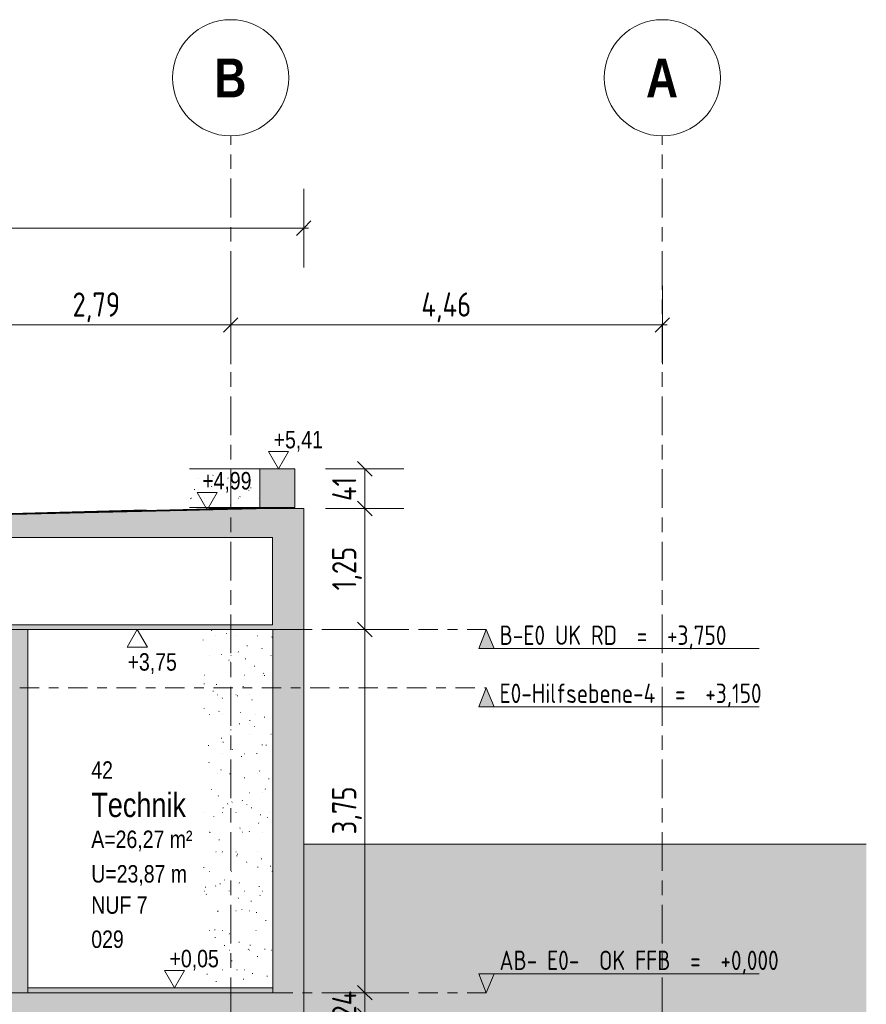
# Model space of a CAD drawing. Header units: metres. Extents: x -28 to 176, y -14 to 869.
# Tile 59 of 60: x 92 to 101, y -3 to 7. Entities that reach past the tile are written whole.
import ezdxf

# ---------------------------------------------------------------- set-up
doc = ezdxf.new("R2010")
doc.units = ezdxf.units.M
doc.linetypes.add('_Ebene_', pattern=[0.4, 0.2, -0.1, 0, -0.1])
doc.linetypes.add('_Rasterlinie_', pattern=[0.75, 0.4, -0.1, 0.15, -0.1])
for name, color, linetype, lineweight in [('A_Bem', 7, 'Continuous', 5), ('A_Bem-100', 7, 'Continuous', 5), ('A_Ebenen', 130, 'Continuous', 5), ('A_Geschossdecken', 7, 'Continuous', 5), ('A_Geschossdecken_Oberflächenschraffur', 7, 'Continuous', 5), ('A_Geschossdecken_Schraffur', 7, 'Continuous', 5), ('A_Hoehenkoten', 124, 'Continuous', 5), ('A_Linien_Feine Linien', 7, 'Continuous', 5), ('A_Raster', 128, 'Continuous', 5), ('A_Raum-Txt', 16, 'Continuous', 5), ('A_Wand', 244, 'Continuous', 5), ('A_Wand_Schraff', 1, 'Continuous', 5), ('A_Wände_Oberflächenschraffur', 244, 'Continuous', 5)]:
    doc.layers.add(name, color=color, linetype=linetype, lineweight=lineweight)
doc.styles.add('Arial', font='arial.ttf', dxfattribs={"width": 0.8, "height": 0.18})
doc.styles.add('Arial Narrow_B', font='txt', dxfattribs={"height": 0.4})
doc.styles.add('Arial_B', font='txt', dxfattribs={"width": 0.8, "height": 0.25})
doc.styles.add('ISOCPEUR', font='isocpeur.ttf', dxfattribs={"width": 0.8, "height": 0.2})
doc.styles.add('ISOCPEUR_1', font='isocpeur.ttf', dxfattribs={"width": 0.8, "height": 0.25})
doc.dimstyles.new('BLB-Standard_2_5_Aussen', dxfattribs={"dimscale": 0.3048, "dimtxt": 0.248995, "dimasz": 0.492126, "dimexe": 1.32874, "dimexo": 0.0625, "dimgap": 0.032808, "dimtad": 1, "dimrnd": 0.001, "dimzin": 0, "dimdsep": 46, "dimtxsty": 'ISOCPEUR_1', "dimblk1": 'OBLIQUE', "dimblk2": 'OBLIQUE', "dimsah": 1, "dimcen": 0.09, "dimdle": 0.164042, "dimazin": 0, "dimtfac": 1, "dimtdec": 4, "dimtix": 1, "dimtmove": 0, "dimatfit": 3, "dimfxl": 1.32874, "dimfxlon": 1, "dimtvp": 1, "dimtolj": 1, "dimtzin": 0, "dimarcsym": 2})
doc.dimstyles.new('BLB-Standard_2_5_Aussen_1', dxfattribs={"dimscale": 0.3048, "dimtxt": 0.248995, "dimasz": 0.492126, "dimexe": 1.32874, "dimexo": 0.0625, "dimgap": 0.032808, "dimtad": 1, "dimdec": 1, "dimlfac": 100, "dimrnd": 0.1, "dimdsep": 46, "dimtxsty": 'ISOCPEUR_1', "dimblk1": 'OBLIQUE', "dimblk2": 'OBLIQUE', "dimsah": 1, "dimcen": 0.09, "dimdle": 0.164042, "dimazin": 0, "dimtfac": 1, "dimtdec": 4, "dimtix": 1, "dimtmove": 0, "dimatfit": 3, "dimfxl": 1.32874, "dimfxlon": 1, "dimtvp": 1, "dimtolj": 1, "dimtzin": 0, "dimarcsym": 2})

# ---------------------------------------------------------------- blocks, each defined once
blk = doc.blocks.new('Ebene - Rohbau-1046864-D')
at = {"layer": 'A_Ebenen'}
blk.add_hatch(color=256, dxfattribs=at).paths.add_polyline_path([(24.913, -2.599), (24.833, -2.795), (24.754, -2.599)], flags=0)
at = {"layer": 'A_Ebenen', "color": 170, "lineweight": 9}
for p, q in [((24.754, -2.599), (24.833, -2.795)), ((24.754, -2.599), (27.654, -2.599)), ((24.833, -2.795), (24.913, -2.599))]:
    blk.add_line(p, q, dxfattribs=at)
at = {"layer": 'A_Ebenen', "color": 251, "lineweight": 9}
for p, q in [((24.913, -2.599), (24.754, -2.599)), ((24.754, -2.599), (24.833, -2.795)), ((24.833, -2.795), (24.913, -2.599))]:
    blk.add_line(p, q, dxfattribs=at)
blk = doc.blocks.new('Ebene - Rohbau-1168218-D')
at = {"layer": 'A_Ebenen'}
blk.add_hatch(color=256, dxfattribs=at).paths.add_polyline_path([(24.913, 0.758), (24.754, 0.758), (24.833, 0.955)], flags=0)
at = {"layer": 'A_Ebenen', "color": 251, "lineweight": 9}
for p, q in [((24.833, 0.955), (24.754, 0.758)), ((24.913, 0.758), (24.833, 0.955)), ((24.754, 0.758), (24.913, 0.758))]:
    blk.add_line(p, q, dxfattribs=at)
at = {"layer": 'A_Ebenen', "color": 170, "lineweight": 9}
blk.add_line((24.754, 0.758), (27.654, 0.758), dxfattribs=at)
blk = doc.blocks.new('Höhenkoten - leer-6237472-D')
at = {"layer": 'A_Hoehenkoten'}
for p, q in [((-13.609, -9.185), (-13.817, -9.185)), ((-13.713, -9.365), (-13.817, -9.185)), ((-13.713, -9.365), (-13.609, -9.185))]:
    blk.add_line(p, q, dxfattribs=at)
blk = doc.blocks.new('DIMBLOCK112-D')
at = {"layer": 'A_Bem-100', "lineweight": 9}
for p, q in [((95.789, -2.795), (95.714, -2.72)), ((95.789, -2.795), (95.864, -2.87)), ((95.789, -3.035), (95.714, -2.96)), ((95.789, -3.035), (95.864, -3.11))]:
    blk.add_line(p, q, dxfattribs=at)
at = {"layer": 'A_Bem-100'}
for p, q in [((95.384, -2.795), (96.194, -2.795)), ((95.789, -2.795), (95.384, -2.795)), ((95.789, -3.035), (95.789, -2.795)), ((95.384, -3.035), (96.194, -3.035)), ((95.789, -3.035), (95.384, -3.035))]:
    blk.add_line(p, q, dxfattribs=at)
at = {"layer": 'A_Bem-100', "color": 0, "insert": (95.452, -3.062), "char_height": 0.25, "width": 0.35255, "attachment_point": 1, "rotation": 90, "line_spacing_factor": 1.149209, "style": 'ISOCPEUR_1'}
blk.add_mtext('24', dxfattribs=at)
blk = doc.blocks.new('_Oblique')
at = {"color": 0, "linetype": 'ByBlock', "lineweight": -2}
blk.add_line((-0.5, -0.5), (0.5, 0.5), dxfattribs=at)
blk = doc.blocks.new('DIMBLOCK113-D')
at = {"layer": 'A_Bem-100', "lineweight": 9}
for p, q in [((95.789, 0.955), (95.714, 1.03)), ((95.789, 0.955), (95.864, 0.88)), ((95.789, -2.795), (95.714, -2.72)), ((95.789, -2.795), (95.864, -2.87))]:
    blk.add_line(p, q, dxfattribs=at)
at = {"layer": 'A_Bem-100'}
for p, q in [((95.384, 0.955), (96.194, 0.955)), ((95.789, 0.955), (95.384, 0.955)), ((95.789, -2.795), (95.789, 0.955)), ((95.384, -2.795), (96.194, -2.795)), ((95.789, -2.795), (95.384, -2.795))]:
    blk.add_line(p, q, dxfattribs=at)
at = {"layer": 'A_Bem-100', "color": 0, "insert": (95.452, -1.16), "char_height": 0.25, "width": 0.57664, "attachment_point": 1, "rotation": 90, "line_spacing_factor": 1.149209, "style": 'ISOCPEUR_1'}
blk.add_mtext('3,75', dxfattribs=at)
blk = doc.blocks.new('DIMBLOCK114-D')
at = {"layer": 'A_Bem-100', "lineweight": 9}
for p, q in [((95.789, 2.205), (95.714, 2.28)), ((95.789, 2.205), (95.864, 2.13)), ((95.789, 0.955), (95.714, 1.03)), ((95.789, 0.955), (95.864, 0.88))]:
    blk.add_line(p, q, dxfattribs=at)
at = {"layer": 'A_Bem-100'}
for p, q in [((95.384, 2.205), (96.194, 2.205)), ((95.789, 2.205), (95.384, 2.205)), ((95.789, 0.955), (95.789, 2.205)), ((95.384, 0.955), (96.194, 0.955)), ((95.789, 0.955), (95.384, 0.955))]:
    blk.add_line(p, q, dxfattribs=at)
at = {"layer": 'A_Bem-100', "color": 0, "insert": (95.452, 1.36), "char_height": 0.25, "width": 0.52883, "attachment_point": 1, "rotation": 90, "line_spacing_factor": 1.149209, "style": 'ISOCPEUR_1'}
blk.add_mtext('1,25', dxfattribs=at)
blk = doc.blocks.new('DIMBLOCK115-D')
at = {"layer": 'A_Bem-100', "lineweight": 9}
for p, q in [((95.789, 2.615), (95.714, 2.69)), ((95.789, 2.615), (95.864, 2.54)), ((95.789, 2.205), (95.714, 2.28)), ((95.789, 2.205), (95.864, 2.13))]:
    blk.add_line(p, q, dxfattribs=at)
at = {"layer": 'A_Bem-100'}
for p, q in [((95.384, 2.615), (96.194, 2.615)), ((95.789, 2.615), (95.384, 2.615)), ((95.789, 2.205), (95.789, 2.615)), ((95.384, 2.205), (96.194, 2.205)), ((95.789, 2.205), (95.384, 2.205))]:
    blk.add_line(p, q, dxfattribs=at)
at = {"layer": 'A_Bem-100', "color": 0, "insert": (95.452, 2.283), "char_height": 0.25, "width": 0.30475, "attachment_point": 1, "rotation": 90, "line_spacing_factor": 1.149209, "style": 'ISOCPEUR_1'}
blk.add_mtext('41', dxfattribs=at)
blk = doc.blocks.new('Raster - Raster-989695-D')
at = {"layer": 'A_Raster', "lineweight": 9}
blk.add_circle((-19.983, 6.654), 0.6, dxfattribs=at)
blk = doc.blocks.new('DIMBLOCK139-D')
at = {"layer": 'A_Bem-100'}
for p, q in [((91.614, 4.506), (91.614, 3.696)), ((91.614, 4.101), (91.614, 4.506)), ((94.404, 4.506), (94.404, 3.696)), ((94.404, 4.101), (94.404, 4.506)), ((91.614, 4.101), (94.404, 4.101))]:
    blk.add_line(p, q, dxfattribs=at)
at = {"layer": 'A_Bem-100', "lineweight": 9}
for p, q in [((91.614, 4.101), (91.689, 4.176)), ((94.404, 4.101), (94.479, 4.176)), ((91.614, 4.101), (91.539, 4.026)), ((94.404, 4.101), (94.329, 4.026))]:
    blk.add_line(p, q, dxfattribs=at)
at = {"layer": 'A_Bem-100', "color": 0, "insert": (92.769, 4.437), "char_height": 0.25, "width": 0.57664, "attachment_point": 1, "line_spacing_factor": 1.149209, "style": 'ISOCPEUR_1'}
blk.add_mtext('2,79', dxfattribs=at)
blk = doc.blocks.new('DIMBLOCK140-D')
at = {"layer": 'A_Bem-100'}
for p, q in [((94.404, 4.506), (94.404, 3.696)), ((94.404, 4.101), (94.404, 4.506)), ((98.864, 4.506), (98.864, 3.696)), ((98.864, 4.101), (98.864, 4.506)), ((94.404, 4.101), (98.914, 4.101))]:
    blk.add_line(p, q, dxfattribs=at)
at = {"layer": 'A_Bem-100', "lineweight": 9}
for p, q in [((94.404, 4.101), (94.479, 4.176)), ((98.864, 4.101), (98.939, 4.176)), ((94.404, 4.101), (94.329, 4.026)), ((98.864, 4.101), (98.789, 4.026))]:
    blk.add_line(p, q, dxfattribs=at)
at = {"layer": 'A_Bem-100', "color": 0, "insert": (96.374, 4.437), "char_height": 0.25, "width": 0.62444, "attachment_point": 1, "line_spacing_factor": 1.149209, "style": 'ISOCPEUR_1'}
blk.add_mtext('4,46', dxfattribs=at)
blk = doc.blocks.new('DIMBLOCK141-D')
at = {"layer": 'A_Bem-100'}
for p, q in [((47.796, 4.696), (47.796, 5.506)), ((95.158, 4.696), (95.158, 5.506)), ((47.746, 5.101), (95.208, 5.101)), ((47.796, 5.101), (47.796, 4.696)), ((95.158, 5.101), (95.158, 4.696))]:
    blk.add_line(p, q, dxfattribs=at)
at = {"layer": 'A_Bem-100', "lineweight": 9}
for p, q in [((47.796, 5.101), (47.721, 5.026)), ((47.796, 5.101), (47.871, 5.176)), ((95.158, 5.101), (95.083, 5.026)), ((95.158, 5.101), (95.233, 5.176))]:
    blk.add_line(p, q, dxfattribs=at)
at = {"layer": 'A_Bem-100', "color": 0, "insert": (71.114, 5.437), "char_height": 0.25, "width": 0.87242, "attachment_point": 1, "line_spacing_factor": 1.149209, "style": 'ISOCPEUR_1'}
blk.add_mtext('47,36\\A2\\H0.5x;\\S3^  ;\\H2x;', dxfattribs=at)

msp = doc.modelspace()

# ---------------------------------------------------------------- hatches: boundary and pattern name
at = {"layer": 'A_Geschossdecken', "lineweight": 9}
msp.add_hatch(color=254, dxfattribs=at).paths.add_polyline_path([(100.9718, -9.369), (100.9718, -1.2603), (95.1584, -1.2603), (95.1584, -9.369), (95.5303, -9.369)], flags=0)
at = {"layer": 'A_Geschossdecken_Oberflächenschraffur'}
h = msp.add_hatch(dxfattribs=at)
h.set_pattern_fill('FP_87', color=9, style=0, pattern_type=2)
h.set_pattern_definition([(1.427, (91.601176, 2.137), (-0.189065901, 0.0002917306), [])])
h.paths.add_polyline_path([(84.672, 1.9754), (89.9405, 2.0946), (89.9399, 2.1089), (86.6288, 2.034), (86.6289, 2.0229), (86.5761, 2.0205), (86.4062, 2.0154), (86.0659, 2.0075), (85.8148, 2.0035), (85.782, 2.0044), (85.782, 2.0089), (84.6881, 1.9759)], flags=0)
h.paths.add_polyline_path([(90.8403, 2.115), (94.815, 2.2049), (94.1807, 2.2049), (90.8401, 2.1293), (90.8402, 2.1206)], flags=0)
at = {"layer": 'A_Geschossdecken_Schraffur', "lineweight": 9}
h = msp.add_hatch(color=253, dxfattribs=at)
h.paths.add_polyline_path([(83.1819, 0.9549), (86.1025, 0.9549), (86.1184, 1.0049), (82.5483, 1.0049), (82.5599, 0.9549)], flags=0)
h.paths.add_polyline_path([(81.3093, 0.9549), (81.5122, 0.9549), (81.5221, 1.0049), (78.9176, 1.0049), (78.9184, 0.9549), (80.373, 0.9549)], flags=0)
h.paths.add_polyline_path([(95.1584, 0.9549), (95.1584, 2.2049), (94.815, 2.2049), (90.8403, 2.115), (90.8437, 1.9049), (94.8355, 1.9049), (94.8355, 1.0049), (90.8584, 1.0049), (90.8593, 0.9549), (94.8355, 0.9549)], flags=0)
h.paths.add_polyline_path([(47.7085, 0.9549), (49.5198, 0.9549), (49.52, 1.0049), (47.7085, 1.0049)], flags=0)
h.paths.add_polyline_path([(58.581, 0.9549), (61.4958, 0.9549), (61.4958, 1.0049), (58.5702, 1.0049)], flags=0)
h.paths.add_polyline_path([(54.0169, 0.9549), (54.0231, 1.0049), (52.5312, 1.0049), (52.5384, 0.9549), (53.2201, 0.9549)], flags=0)
h.paths.add_polyline_path([(56.9653, 0.9549), (57.5578, 0.9549), (57.5687, 1.0049), (56.419, 1.0049), (56.426, 0.9549)], flags=0)
h.paths.add_polyline_path([(54.4786, 0.9549), (56.0165, 0.9549), (56.0235, 1.0049), (54.4723, 1.0049)], flags=0)
h.paths.add_polyline_path([(89.7361, 0.9549), (89.9591, 0.9549), (89.9583, 1.0049), (86.3268, 1.0049), (86.3366, 0.9778), (86.3443, 0.9549), (87.8635, 0.9549)], flags=0)
h.paths.add_polyline_path([(77.5183, 0.9549), (77.5174, 1.0049), (74.9026, 1.0049), (74.9034, 0.9549), (76.6278, 0.9549)], flags=0)
h.paths.add_polyline_path([(73.5032, 0.9549), (73.5024, 1.0049), (70.892, 1.0049), (70.892, 0.9549), (72.8826, 0.9549)], flags=0)
h.paths.add_polyline_path([(69.492, 0.9549), (69.492, 1.0049), (66.8971, 1.0049), (66.8971, 0.9549), (69.1373, 0.9549)], flags=0)
h.paths.add_polyline_path([(51.3475, 0.9549), (52.0306, 0.9549), (52.0382, 1.0049), (50.42, 1.0049), (50.4198, 0.9549)], flags=0)
h.paths.add_polyline_path([(62.8958, 0.9549), (65.4971, 0.9549), (65.4971, 1.0049), (62.8958, 1.0049)], flags=0)
h.paths.add_polyline_path([(82.4256, 1.9049), (89.9436, 1.9049), (89.9405, 2.0946), (84.4305, 1.9701), (82.4389, 1.9674), (82.4389, 1.9667), (82.3581, 1.9653), (82.3593, 1.9049), (82.4093, 1.9049)], flags=0)
h.paths.add_polyline_path([(52.3281, 1.9049), (54.1565, 1.9049), (54.1564, 1.9281), (52.3165, 1.9349), (52.3271, 1.9082)], flags=0)
h.paths.add_polyline_path([(81.678, 1.9049), (81.6775, 1.9542), (81.5966, 1.9529), (81.5964, 1.9673), (78.9019, 1.9647), (78.9029, 1.9049), (81.6465, 1.9049)], flags=0)
h.paths.add_polyline_path([(52.0497, 1.9049), (52.2484, 1.9049), (52.2523, 1.9154), (52.2603, 1.9349), (51.2305, 1.9349), (51.2305, 1.9394), (50.4236, 1.9426), (50.4235, 1.9049), (51.8156, 1.9049)], flags=0)
h.paths.add_polyline_path([(77.0959, 1.9049), (77.5027, 1.9049), (77.5018, 1.9634), (74.887, 1.9608), (74.8879, 1.9049), (76.6278, 1.9049)], flags=0)
h.paths.add_polyline_path([(54.339, 1.9049), (57.7363, 1.9049), (57.7364, 1.9289), (57.6541, 1.9289), (57.6541, 1.9455), (57.3837, 1.9455), (56.4972, 1.9374), (54.7416, 1.9258), (54.3381, 1.9274), (54.3385, 1.9154)], flags=0)
h.paths.add_polyline_path([(73.3507, 1.9049), (73.4877, 1.9049), (73.4868, 1.9595), (70.8914, 1.9569), (70.8914, 1.9049), (73.3459, 1.9049)], flags=0)
h.paths.add_polyline_path([(69.1373, 1.9049), (69.4914, 1.9049), (69.4914, 1.9556), (66.8965, 1.953), (66.8965, 1.9049), (67.2647, 1.9049)], flags=0)
h.paths.add_polyline_path([(65.3921, 1.9049), (65.4965, 1.9049), (65.4965, 1.9517), (62.8952, 1.9492), (62.8953, 1.9049), (65.3744, 1.9049)], flags=0)
h.paths.add_polyline_path([(47.8642, 1.9049), (49.5235, 1.9049), (49.5236, 1.946), (47.7085, 1.9528), (47.7085, 1.9049), (47.7772, 1.9049)], flags=0)
h.paths.add_polyline_path([(61.1787, 1.9049), (61.4953, 1.9049), (61.4952, 1.9478), (58.4847, 1.9455), (58.4848, 1.9289), (58.4025, 1.9289), (58.4025, 1.9049), (60.7105, 1.9049)], flags=0)
for points in [[(93.4813, -2.7951), (94.8395, -2.7951), (94.8395, -2.7451), (92.3076, -2.7451), (92.3076, -2.7951)], [(82.6391, -3.0351), (94.9564, -3.0351), (94.9564, -2.7951), (82.6391, -2.7951)]]:
    msp.add_hatch(color=253, dxfattribs=at).paths.add_polyline_path(points, flags=0)
at = {"layer": 'A_Wand_Schraff', "lineweight": 9}
for points in [[(94.7043, 2.2149), (95.0661, 2.2149), (95.0661, 2.6149), (94.7043, 2.6149)], [(92.1276, -2.7951), (92.3076, -2.7951), (92.3076, 0.9549), (92.1276, 0.9549), (92.1276, 0.4502)], [(94.9564, -3.0351), (95.1584, -3.0351), (95.1584, 0.9549), (94.8395, 0.9549), (94.8395, -2.7951), (94.9564, -2.7951)]]:
    msp.add_hatch(color=253, dxfattribs=at).paths.add_polyline_path(points, flags=0)
at = {"layer": 'A_Wände_Oberflächenschraffur'}
h = msp.add_hatch(dxfattribs=at)
h.set_pattern_fill('FP_92', style=0, pattern_type=2)
h.set_pattern_definition([(0, (91.30218, 18.958), (0.278, 0.203), [0.002, -0.206, 0.002, -0.206, -1.112]), (0, (91.30218, 18.958), (0.278, 0.203), [-0.417, 0.002, -0.415, 0.002, -0.206, -0.486]), (0, (91.30218, 18.958), (0.278, 0.203), [-1.042, 0.002, -0.137, 0.002, -0.345]), (101.17, (91.406176, 19.06), (-0.1993538, 0.60178074), [0.006, -0.532, 0.006, -0.532, -2.87]), (101.17, (91.406176, 19.06), (-0.1993538, 0.60178074), [-1.076, 0.006, -1.07, 0.006, -0.532, -1.256]), (101.17, (91.406176, 19.06), (-0.1993538, 0.60178074), [-2.691, 0.006, -0.353, 0.006, -0.891]), (258.83, (91.441176, 19.466), (-0.0786354, -0.80603565), [0.006, -0.532, 0.006, -0.532, -2.87]), (258.83, (91.441176, 19.466), (-0.0786354, -0.80603565), [-1.076, 0.006, -1.07, 0.006, -0.532, -1.256]), (258.83, (91.441176, 19.466), (-0.0786354, -0.80603565), [-2.691, 0.006, -0.353, 0.006, -0.891])])
edge = h.paths.add_edge_path(flags=0)
edge.add_line((93.9763, 2.2149), (94.7043, 2.2149))
edge.add_line((94.7043, 2.2149), (94.7043, 2.6149))
edge.add_line((94.7043, 2.6149), (93.9763, 2.6149))
h = msp.add_hatch(dxfattribs=at)
h.set_pattern_fill('FP_68', style=0, pattern_type=2)
h.set_pattern_definition([(0, (92.30718, 18.958), (0.001, 0.203), [0, -0.001, 0, -0.001, -0.006]), (0, (92.30718, 18.958), (0.001, 0.203), [-0.002, 0, -0.002, 0, -0.001, -0.003]), (0, (92.30718, 18.958), (0.001, 0.203), [-0.005, 0, -0.001, 0, -0.002]), (90.05799999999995, (92.30817582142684, 19.06), (-0.0006093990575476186, 0.6019996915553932), [0.006, -0.522, 0.006, -0.522, -2.816]), (90.05799999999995, (92.30817582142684, 19.06), (-0.0006093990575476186, 0.6019996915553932), [-1.056, 0.006, -1.05, 0.006, -0.522, -1.232]), (90.05799999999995, (92.30817582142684, 19.06), (-0.0006093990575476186, 0.6019996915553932), [-2.64, 0.006, -0.346, 0.006, -0.8740000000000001]), (269.942, (92.30817582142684, 19.466), (-0.0008159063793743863, -0.8059995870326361), [0.006, -0.522, 0.006, -0.522, -2.816]), (269.942, (92.30817582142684, 19.466), (-0.0008159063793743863, -0.8059995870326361), [-1.056, 0.006, -1.05, 0.006, -0.522, -1.232]), (269.942, (92.30817582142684, 19.466), (-0.0008159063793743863, -0.8059995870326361), [-2.64, 0.006, -0.346, 0.006, -0.8740000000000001])])
h.paths.add_polyline_path([(92.3077, -2.7451), (92.3111, -2.7451), (92.3111, 0.9549), (92.3076, 0.9549), (92.3077, -2.7451)], flags=0)
h = msp.add_hatch(dxfattribs=at)
h.set_pattern_fill('FP_67', style=0, pattern_type=2)
h.set_pattern_definition([(0, (91.49018, 18.958), (0.275, 0.203), [0.002, -0.204, 0.002, -0.204, -1.101]), (0, (91.49018, 18.958), (0.275, 0.203), [-0.413, 0.002, -0.411, 0.002, -0.204, -0.482]), (0, (91.49018, 18.958), (0.275, 0.203), [-1.032, 0.002, -0.135, 0.002, -0.342]), (101.06, (91.593176, 19.06), (-0.19721667, 0.6023542), [0.006, -0.532, 0.006, -0.532, -2.869]), (101.06, (91.593176, 19.06), (-0.19721667, 0.6023542), [-1.076, 0.006, -1.07, 0.006, -0.532, -1.255]), (101.06, (91.593176, 19.06), (-0.19721667, 0.6023542), [-2.69, 0.006, -0.353, 0.006, -0.891]), (258.94, (91.628176, 19.466), (-0.0780692, -0.8059933), [0.006, -0.532, 0.006, -0.532, -2.869]), (258.94, (91.628176, 19.466), (-0.0780692, -0.8059933), [-1.076, 0.006, -1.07, 0.006, -0.532, -1.255]), (258.94, (91.628176, 19.466), (-0.0780692, -0.8059933), [-2.69, 0.006, -0.353, 0.006, -0.891])])
h.paths.add_polyline_path([(94.8152, -2.7451), (94.8395, -2.7451), (94.8395, 0.9549), (94.1199, 0.9549), (94.1199, -2.7451), (94.26, -2.7451)], flags=0)

# ---------------------------------------------------------------- linework, layer by layer
at = {"layer": 'A_Ebenen', "color": 170, "linetype": '_Ebene_', "lineweight": 9}
for p, q in [((97.0457, 0.9549), (45.2253, 0.9549)), ((45.2253, 0.3549), (97.0457, 0.3549)), ((97.0457, -2.7951), (45.2253, -2.7951)), ((97.0457, -2.7951), (45.2253, -2.7951))]:
    msp.add_line(p, q, dxfattribs=at)
at = {"layer": 'A_Geschossdecken', "color": 250, "lineweight": 9}
for p, q in [((94.815, 2.2049), (90.8403, 2.115)), ((95.1584, 2.2049), (94.1807, 2.2049)), ((95.1584, 0.9549), (95.1584, 2.2049)), ((86.3443, 0.9549), (95.1584, 0.9549)), ((94.8395, -2.7451), (92.3076, -2.7451)), ((92.3076, -2.7451), (92.3076, -2.7951)), ((94.8395, -2.7951), (94.8395, -2.7451)), ((94.8395, -2.7951), (92.1276, -2.7951))]:
    msp.add_line(p, q, dxfattribs=at)
at = {"layer": 'A_Geschossdecken', "color": 253, "lineweight": 9}
for p, q in [((100.9718, -1.2603), (95.1584, -1.2603)), ((95.1584, -1.2603), (95.1584, -9.369))]:
    msp.add_line(p, q, dxfattribs=at)
at = {"layer": 'A_Linien_Feine Linien'}
for p, q in [((94.8355, 1.9049), (47.6896, 1.9049)), ((94.8355, 1.0049), (94.8355, 1.9049)), ((47.6896, 1.0049), (94.8355, 1.0049))]:
    msp.add_line(p, q, dxfattribs=at)
at = {"layer": 'A_Raster', "linetype": '_Rasterlinie_', "lineweight": 9}
for p, q in [((94.4038, -12.7877), (94.4038, 6.0538)), ((98.8638, -12.7877), (98.8638, 6.0538))]:
    msp.add_line(p, q, dxfattribs=at)
at = {"layer": 'A_Wand', "color": 250, "lineweight": 9}
for p, q in [((95.0661, 2.6149), (93.9763, 2.6149)), ((94.7043, 2.6149), (94.7043, 2.2149)), ((95.0661, 2.2149), (95.0661, 2.6149)), ((93.9763, 2.2149), (95.0661, 2.2149)), ((92.3076, -2.7451), (92.3076, 0.9549)), ((94.8395, 0.9549), (94.8395, -2.7451)), ((95.1584, -9.3651), (95.1584, 0.9549))]:
    msp.add_line(p, q, dxfattribs=at)

# ---------------------------------------------------------------- block references
at = {"layer": 'A_Ebenen', "color": 251, "lineweight": 9}
for name, p in [('Ebene - Rohbau-1168218-D', (72.2122, 0)), ('Ebene - Rohbau-1168218-D', (72.2122, -0.6)), ('Ebene - Rohbau-1046864-D', (72.2122, 0))]:
    msp.add_blockref(name, p, dxfattribs=at)
at = {"layer": 'A_Hoehenkoten'}
for p in [(108.611, 11.98), (107.8729, 11.5552), (107.5353, 6.62)]:
    msp.add_blockref('Höhenkoten - leer-6237472-D', p, dxfattribs=at)
at = {"layer": 'A_Hoehenkoten', "extrusion": (0, 0, -1), "rotation": 180}
msp.add_blockref('Höhenkoten - leer-6237472-D', (-107.1515, -8.4102), dxfattribs=at)
at = {"layer": 'A_Raster', "lineweight": 9}
for p in [(114.3863, 0), (118.8463, 0)]:
    msp.add_blockref('Raster - Raster-989695-D', p, dxfattribs=at)

# ---------------------------------------------------------------- texts
at = {"layer": 'A_Ebenen', "color": 7, "char_height": 0.2, "attachment_point": 1, "style": 'ISOCPEUR'}
for s, insert, width in [('B-E0 UK RD  =  +3,750', (97.1821, 0.9968), 2.873248), ('E0-Hilfsebene-4  =  +3,150', (97.1821, 0.3968), 3.347847), ('AB- E0-  OK FFB  =  +0,000', (97.1821, -2.3609), 3.559492)]:
    msp.add_mtext(s, dxfattribs=dict(at, insert=insert, width=width))
at = {"layer": 'A_Hoehenkoten', "char_height": 0.18, "width": 0.601593, "attachment_point": 1, "line_spacing_factor": 0.941778, "style": 'Arial'}
for s, insert in [('+5,41', (94.8475, 3.0071)), ('+4,99', (94.1094, 2.5822)), ('+3,75', (93.3382, 0.7109)), ('+0,05', (93.7718, -2.3529))]:
    msp.add_mtext(s, dxfattribs=dict(at, insert=insert))
at = {"layer": 'A_Raster', "char_height": 0.4, "width": 0.400844, "attachment_point": 1, "style": 'Arial Narrow_B'}
for s, insert in [('\\fArial Narrow|b1|i0|c0|p34|;B', (94.2353, 6.8521)), ('\\fArial Narrow|b1|i0|c0|p34|;A', (98.6953, 6.8521))]:
    msp.add_mtext(s, dxfattribs=dict(at, insert=insert))
at = {"layer": 'A_Raum-Txt', "attachment_point": 1}
for s, insert, char_height, width, style in [('42', (92.963, -0.4056), 0.18, 0.269367, 'Arial'), ('Technik', (92.963, -0.731), 0.25, 1.269873, 'Arial_B'), ('A=26,27 m²', (92.963, -1.1208), 0.18, 1.244219, 'Arial'), ('U=23,87 m', (92.963, -1.4775), 0.18, 1.180084, 'Arial'), ('NUF 7', (92.963, -1.8001), 0.18, 0.692658, 'Arial'), ('029', (92.963, -2.1528), 0.18, 0.40405, 'Arial')]:
    msp.add_mtext(s, dxfattribs=dict(at, insert=insert, char_height=char_height, width=width, style=style))

# ---------------------------------------------------------------- dimensions: what is measured, and where the dimension line sits
at = {"layer": 'A_Bem'}
dim = msp.add_linear_dim(base=(95.1584, 5.1008), p1=(47.7957, 4.6958), p2=(95.1584, 4.6958), text='\\A1;47,36\\Q;{\\A1;{\\H0.5x;\\S3^ ;}}', dimstyle='BLB-Standard_2_5_Aussen', override={"dimpost": '<>', "dimfxl": 47.362624}, dxfattribs=at)
dim.commit()
dim.dimension.update_dxf_attribs({"geometry": 'DIMBLOCK141-D', "text_midpoint": (71.477, 5.2608)})
for base, p1, p2, override, picture, middle in [((94.4038, 4.1008), (91.6138, 4.5058), (94.4038, 4.5058), {"dimpost": '<>', "dimfxl": 2.79}, 'DIMBLOCK139-D', (93.0088, 4.2358)), ((98.8638, 4.1008), (94.4038, 4.5058), (98.8638, 4.5058), {"dimpost": '<>', "dimfxl": 4.46}, 'DIMBLOCK140-D', (96.6338, 4.2358))]:
    dim = msp.add_linear_dim(base=base, p1=p1, p2=p2, dimstyle='BLB-Standard_2_5_Aussen', override=override, dxfattribs=at)
    dim.commit()
    dim.dimension.update_dxf_attribs({"geometry": picture, "text_midpoint": middle})
for base, p1, p2, dimstyle, override, picture, middle in [((95.789, 2.6149), (95.384, 2.2049), (95.384, 2.6149), 'BLB-Standard_2_5_Aussen_1', {"dimpost": '<>', "dimfxl": 0.41}, 'DIMBLOCK115-D', (95.654, 2.4099)), ((95.789, 2.2049), (95.384, 0.9549), (95.384, 2.2049), 'BLB-Standard_2_5_Aussen', {"dimpost": '<>', "dimfxl": 1.25}, 'DIMBLOCK114-D', (95.654, 1.5799)), ((95.789, 0.9549), (95.384, -2.7951), (95.384, 0.9549), 'BLB-Standard_2_5_Aussen', {"dimpost": '<>', "dimfxl": 3.75}, 'DIMBLOCK113-D', (95.654, -0.9201)), ((95.789, -2.7951), (95.384, -3.0351), (95.384, -2.7951), 'BLB-Standard_2_5_Aussen_1', {"dimpost": '<>', "dimfxl": 0.24}, 'DIMBLOCK112-D', (95.654, -2.9151))]:
    dim = msp.add_linear_dim(base=base, p1=p1, p2=p2, angle=90, dimstyle=dimstyle, override=override, dxfattribs=at)
    dim.commit()
    dim.dimension.update_dxf_attribs({"geometry": picture, "text_midpoint": middle})

doc.saveas('drawing.dxf')
